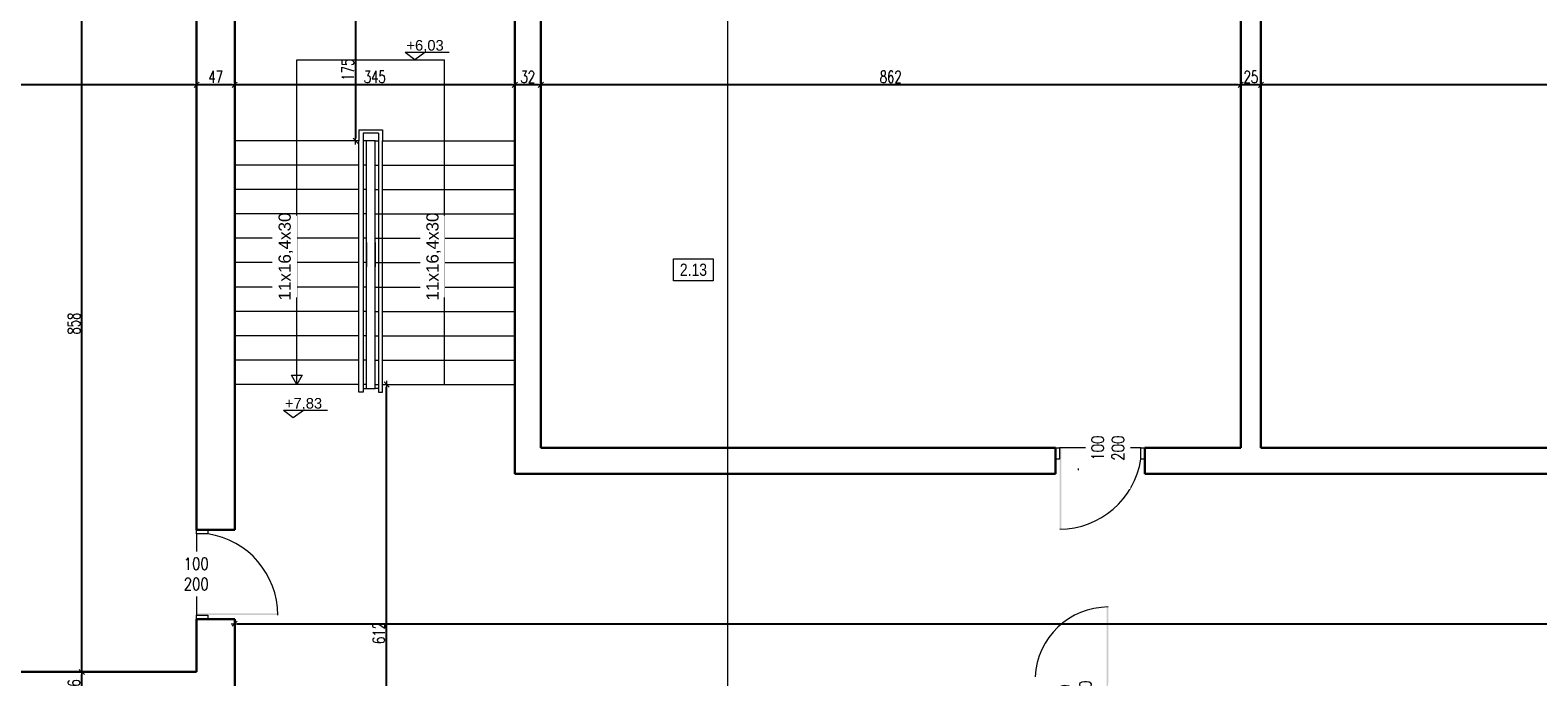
# Model space of a CAD drawing. Header units: millimetres. Extents: x 0 to 111311, y -48878 to -25280.
# Tile 23 of 244: x 66983 to 68840, y -38644 to -37848. Entities that reach past the tile are written whole.
import ezdxf

# ---------------------------------------------------------------- set-up
doc = ezdxf.new("R2010")
doc.units = ezdxf.units.MM
doc.layers.get('Defpoints').update_dxf_attribs({"color": 30})
for name, color, linetype, lineweight in [('J 0.15', 40, 'Continuous', 15), ('J opisy', 7, 'Continuous', 9), ('J stolarka_okna', 144, 'Continuous', 0), ('J wymiary', 1, 'Continuous', 9), ('okna', 5, 'Continuous', 20), ('OPIS', 7, 'Continuous', 5), ('sciany', 252, 'Continuous', 30)]:
    doc.layers.add(name, color=color, linetype=linetype, lineweight=lineweight)
doc.styles.add('ADESK2', font='simplex', dxfattribs={"width": 0.7})
doc.styles.get("Standard").update_dxf_attribs({"font": 'arial.ttf'})
doc.dimstyles.new('1-100', dxfattribs={"dimscale": 1.5, "dimtxt": 10, "dimasz": 2, "dimexe": 1, "dimexo": 1, "dimgap": 1.5, "dimtad": 1, "dimdec": 0, "dimrnd": 0.5, "dimdsep": 46, "dimtxsty": 'ADESK2', "dimblk": 'wymiar', "dimcen": -1, "dimdle": 5, "dimse1": 1, "dimse2": 1, "dimclrd": 256, "dimclre": 256, "dimclrt": 256, "dimadec": 0, "dimazin": 0, "dimtfac": 1, "dimtdec": 0, "dimtix": 1, "dimtmove": 0, "dimatfit": 3, "dimfxl": 20, "dimfxlon": 1, "dimtolj": 1, "dimtzin": 0, "dimarcsym": 0})

# ---------------------------------------------------------------- blocks, each defined once
blk = doc.blocks.new('wymiar')
for p, q in [((1.5, 0), (-1.5, 0)), ((1.06, 1.06), (-1.06, -1.06)), ((0, 1.5), (0, -1.5))]:
    blk.add_line(p, q)
blk = doc.blocks.new('*D1653')
at = {"layer": 'Defpoints', "color": 0, "ltscale": 4}
for p in [(105899.3, -35265.3), (0, -38165.8), (106170.1, -38165.8)]:
    blk.add_point(p, dxfattribs=at)
at = {"layer": 'J wymiary', "lineweight": -2}
blk.add_line((106170.1, -35268.3), (106170.1, -38162.8), dxfattribs=at)
at = {"layer": 'J wymiary', "lineweight": -2, "ltscale": 4, "xscale": 3, "yscale": 3, "zscale": 3}
for p, rotation in [((106170.1, -35265.3), 90), ((106170.1, -38165.8), 270)]:
    blk.add_blockref('wymiar', p, dxfattribs=dict(at, rotation=rotation))
at = {"layer": 'J wymiary', "ltscale": 4, "insert": (106160.3, -36715.5), "char_height": 15, "attachment_point": 5, "rotation": 90, "style": 'ADESK2'}
blk.add_mtext('\\A1;2901', dxfattribs=at)
blk = doc.blocks.new('*D2107')
at = {"layer": 'Defpoints', "color": 0, "ltscale": 4}
for p in [(68498.6, -37914.8), (68498.6, -37914.8), (69360.6, -37914.8)]:
    blk.add_point(p, dxfattribs=at)
at = {"layer": 'J wymiary', "lineweight": -2}
blk.add_line((69357.6, -37914.8), (68501.6, -37914.8), dxfattribs=at)
at = {"layer": 'J wymiary', "lineweight": -2, "ltscale": 4, "xscale": 3, "yscale": 3, "zscale": 3, "rotation": 180}
blk.add_blockref('wymiar', (68498.6, -37914.8), dxfattribs=at)
at = {"layer": 'J wymiary', "lineweight": -2, "ltscale": 4, "xscale": 3, "yscale": 3, "zscale": 3}
blk.add_blockref('wymiar', (69360.6, -37914.8), dxfattribs=at)
at = {"layer": 'J wymiary', "ltscale": 4, "insert": (68929.6, -37905.1), "char_height": 15, "attachment_point": 5, "style": 'ADESK2'}
blk.add_mtext('\\A1;862', dxfattribs=at)
blk = doc.blocks.new('*D2108')
at = {"layer": 'Defpoints', "color": 0, "ltscale": 4}
for p in [(68473.6, -37914.8), (68473.6, -37914.8), (68498.6, -37914.8)]:
    blk.add_point(p, dxfattribs=at)
at = {"layer": 'J wymiary', "lineweight": -2}
blk.add_line((68495.6, -37914.8), (68476.6, -37914.8), dxfattribs=at)
at = {"layer": 'J wymiary', "lineweight": -2, "ltscale": 4, "xscale": 3, "yscale": 3, "zscale": 3, "rotation": 180}
blk.add_blockref('wymiar', (68473.6, -37914.8), dxfattribs=at)
at = {"layer": 'J wymiary', "lineweight": -2, "ltscale": 4, "xscale": 3, "yscale": 3, "zscale": 3}
blk.add_blockref('wymiar', (68498.6, -37914.8), dxfattribs=at)
at = {"layer": 'J wymiary', "ltscale": 4, "insert": (68486.1, -37905.1), "char_height": 15, "attachment_point": 5, "style": 'ADESK2'}
blk.add_mtext('\\A1;25', dxfattribs=at)
blk = doc.blocks.new('*D2109')
at = {"layer": 'Defpoints', "color": 0, "ltscale": 4}
for p in [(67611.6, -37914.8), (67611.6, -37914.8), (68473.6, -37914.8)]:
    blk.add_point(p, dxfattribs=at)
at = {"layer": 'J wymiary', "lineweight": -2}
blk.add_line((68470.6, -37914.8), (67614.6, -37914.8), dxfattribs=at)
at = {"layer": 'J wymiary', "lineweight": -2, "ltscale": 4, "xscale": 3, "yscale": 3, "zscale": 3, "rotation": 180}
blk.add_blockref('wymiar', (67611.6, -37914.8), dxfattribs=at)
at = {"layer": 'J wymiary', "lineweight": -2, "ltscale": 4, "xscale": 3, "yscale": 3, "zscale": 3}
blk.add_blockref('wymiar', (68473.6, -37914.8), dxfattribs=at)
at = {"layer": 'J wymiary', "ltscale": 4, "insert": (68042.6, -37905.1), "char_height": 15, "attachment_point": 5, "style": 'ADESK2'}
blk.add_mtext('\\A1;862', dxfattribs=at)
blk = doc.blocks.new('*D2110')
at = {"layer": 'Defpoints', "color": 0, "ltscale": 4}
for p in [(67579.6, -37914.8), (67579.6, -37914.8), (67611.6, -37914.8)]:
    blk.add_point(p, dxfattribs=at)
at = {"layer": 'J wymiary', "lineweight": -2}
blk.add_line((67608.6, -37914.8), (67582.6, -37914.8), dxfattribs=at)
at = {"layer": 'J wymiary', "lineweight": -2, "ltscale": 4, "xscale": 3, "yscale": 3, "zscale": 3, "rotation": 180}
blk.add_blockref('wymiar', (67579.6, -37914.8), dxfattribs=at)
at = {"layer": 'J wymiary', "lineweight": -2, "ltscale": 4, "xscale": 3, "yscale": 3, "zscale": 3}
blk.add_blockref('wymiar', (67611.6, -37914.8), dxfattribs=at)
at = {"layer": 'J wymiary', "ltscale": 4, "insert": (67595.6, -37905.1), "char_height": 15, "attachment_point": 5, "style": 'ADESK2'}
blk.add_mtext('\\A1;32', dxfattribs=at)
blk = doc.blocks.new('*D2111')
at = {"layer": 'Defpoints', "color": 0, "ltscale": 4}
for p in [(67234.6, -37914.8), (67234.6, -37914.8), (67579.6, -37914.8)]:
    blk.add_point(p, dxfattribs=at)
at = {"layer": 'J wymiary', "lineweight": -2}
blk.add_line((67576.6, -37914.8), (67237.6, -37914.8), dxfattribs=at)
at = {"layer": 'J wymiary', "lineweight": -2, "ltscale": 4, "xscale": 3, "yscale": 3, "zscale": 3, "rotation": 180}
blk.add_blockref('wymiar', (67234.6, -37914.8), dxfattribs=at)
at = {"layer": 'J wymiary', "lineweight": -2, "ltscale": 4, "xscale": 3, "yscale": 3, "zscale": 3}
blk.add_blockref('wymiar', (67579.6, -37914.8), dxfattribs=at)
at = {"layer": 'J wymiary', "ltscale": 4, "insert": (67407.1, -37905.1), "char_height": 15, "attachment_point": 5, "style": 'ADESK2'}
blk.add_mtext('\\A1;345', dxfattribs=at)
blk = doc.blocks.new('*D2112')
at = {"layer": 'Defpoints', "color": 0, "ltscale": 4}
for p in [(67187.6, -37914.8), (67187.6, -37914.8), (67234.6, -37914.8)]:
    blk.add_point(p, dxfattribs=at)
at = {"layer": 'J wymiary', "lineweight": -2}
blk.add_line((67231.6, -37914.8), (67190.6, -37914.8), dxfattribs=at)
at = {"layer": 'J wymiary', "lineweight": -2, "ltscale": 4, "xscale": 3, "yscale": 3, "zscale": 3, "rotation": 180}
blk.add_blockref('wymiar', (67187.6, -37914.8), dxfattribs=at)
at = {"layer": 'J wymiary', "lineweight": -2, "ltscale": 4, "xscale": 3, "yscale": 3, "zscale": 3}
blk.add_blockref('wymiar', (67234.6, -37914.8), dxfattribs=at)
at = {"layer": 'J wymiary', "ltscale": 4, "insert": (67211.1, -37905.1), "char_height": 15, "attachment_point": 5, "style": 'ADESK2'}
blk.add_mtext('\\A1;47', dxfattribs=at)
blk = doc.blocks.new('*D2113')
at = {"layer": 'Defpoints', "color": 0, "ltscale": 4}
for p in [(66632.6, -37914.8), (66632.6, -37914.8), (67187.6, -37914.8)]:
    blk.add_point(p, dxfattribs=at)
at = {"layer": 'J wymiary', "lineweight": -2}
blk.add_line((67184.6, -37914.8), (66635.6, -37914.8), dxfattribs=at)
at = {"layer": 'J wymiary', "lineweight": -2, "ltscale": 4, "xscale": 3, "yscale": 3, "zscale": 3, "rotation": 180}
blk.add_blockref('wymiar', (66632.6, -37914.8), dxfattribs=at)
at = {"layer": 'J wymiary', "lineweight": -2, "ltscale": 4, "xscale": 3, "yscale": 3, "zscale": 3}
blk.add_blockref('wymiar', (67187.6, -37914.8), dxfattribs=at)
at = {"layer": 'J wymiary', "ltscale": 4, "insert": (66910.1, -37905.1), "char_height": 15, "attachment_point": 5, "style": 'ADESK2'}
blk.add_mtext('\\A1;555', dxfattribs=at)
blk = doc.blocks.new('*D2115')
at = {"layer": 'Defpoints', "color": 0, "ltscale": 4}
for p in [(67046.3, -38637.8), (67046.3, -38637.8), (67046.3, -38673.8)]:
    blk.add_point(p, dxfattribs=at)
at = {"layer": 'J wymiary', "lineweight": -2}
blk.add_line((67046.3, -38670.8), (67046.3, -38640.8), dxfattribs=at)
at = {"layer": 'J wymiary', "lineweight": -2, "ltscale": 4, "xscale": 3, "yscale": 3, "zscale": 3}
for p, rotation in [((67046.3, -38637.8), 90), ((67046.3, -38673.8), 270)]:
    blk.add_blockref('wymiar', p, dxfattribs=dict(at, rotation=rotation))
at = {"layer": 'J wymiary', "ltscale": 4, "insert": (67036.6, -38655.8), "char_height": 15, "attachment_point": 5, "rotation": 90, "style": 'ADESK2'}
blk.add_mtext('\\A1;36', dxfattribs=at)
blk = doc.blocks.new('*D2116')
at = {"layer": 'Defpoints', "color": 0, "ltscale": 4}
for p in [(67046.3, -37779.8), (67046.3, -37779.8), (67046.3, -38637.8)]:
    blk.add_point(p, dxfattribs=at)
at = {"layer": 'J wymiary', "lineweight": -2}
blk.add_line((67046.3, -38634.8), (67046.3, -37782.8), dxfattribs=at)
at = {"layer": 'J wymiary', "lineweight": -2, "ltscale": 4, "xscale": 3, "yscale": 3, "zscale": 3}
for p, rotation in [((67046.3, -37779.8), 90), ((67046.3, -38637.8), 270)]:
    blk.add_blockref('wymiar', p, dxfattribs=dict(at, rotation=rotation))
at = {"layer": 'J wymiary', "ltscale": 4, "insert": (67036.6, -38208.8), "char_height": 15, "attachment_point": 5, "rotation": 90, "style": 'ADESK2'}
blk.add_mtext('\\A1;858', dxfattribs=at)
blk = doc.blocks.new('*D2152')
at = {"layer": 'Defpoints', "color": 0, "ltscale": 4}
for p in [(67421.6, -38283.8), (67421.7, -38283.8), (67421.6, -38895.8)]:
    blk.add_point(p, dxfattribs=at)
at = {"layer": 'J wymiary', "lineweight": -2}
blk.add_line((67421.7, -38892.8), (67421.7, -38286.8), dxfattribs=at)
at = {"layer": 'J wymiary', "lineweight": -2, "ltscale": 4, "xscale": 3, "yscale": 3, "zscale": 3}
for p, rotation in [((67421.7, -38283.8), 90), ((67421.7, -38895.8), 270)]:
    blk.add_blockref('wymiar', p, dxfattribs=dict(at, rotation=rotation))
at = {"layer": 'J wymiary', "ltscale": 4, "insert": (67412, -38589.8), "char_height": 15, "attachment_point": 5, "rotation": 90, "style": 'ADESK2'}
blk.add_mtext('\\A1;612', dxfattribs=at)
blk = doc.blocks.new('*D2154')
at = {"layer": 'Defpoints', "color": 0, "ltscale": 4}
for p in [(67234.6, -38572.8), (70615.6, -38575.8), (70615.6, -38578.4)]:
    blk.add_point(p, dxfattribs=at)
at = {"layer": 'J wymiary', "lineweight": -2}
blk.add_line((67237.6, -38578.4), (70612.6, -38578.4), dxfattribs=at)
at = {"layer": 'J wymiary', "lineweight": -2, "ltscale": 4, "xscale": 3, "yscale": 3, "zscale": 3, "rotation": 180}
blk.add_blockref('wymiar', (67234.6, -38578.4), dxfattribs=at)
at = {"layer": 'J wymiary', "lineweight": -2, "ltscale": 4, "xscale": 3, "yscale": 3, "zscale": 3}
blk.add_blockref('wymiar', (70615.6, -38578.4), dxfattribs=at)
at = {"layer": 'J wymiary', "ltscale": 4, "insert": (68925.1, -38568.7), "char_height": 15, "attachment_point": 5, "style": 'ADESK2'}
blk.add_mtext('\\A1;3381', dxfattribs=at)
blk = doc.blocks.new('*D2167')
at = {"layer": 'Defpoints', "color": 0, "ltscale": 4}
for p in [(67565.1, -37808.8), (67383.5, -37983.8), (67565.1, -37983.8)]:
    blk.add_point(p, dxfattribs=at)
at = {"layer": 'J wymiary', "lineweight": -2}
blk.add_line((67383.5, -37811.8), (67383.5, -37980.8), dxfattribs=at)
at = {"layer": 'J wymiary', "lineweight": -2, "ltscale": 4, "xscale": 3, "yscale": 3, "zscale": 3}
for p, rotation in [((67383.5, -37808.8), 90), ((67383.5, -37983.8), 270)]:
    blk.add_blockref('wymiar', p, dxfattribs=dict(at, rotation=rotation))
at = {"layer": 'J wymiary', "ltscale": 4, "insert": (67373.8, -37896.3), "char_height": 15, "attachment_point": 5, "rotation": 90, "style": 'ADESK2'}
blk.add_mtext('\\A1;175', dxfattribs=at)
blk = doc.blocks.new('A$C518426B5')
at = {"layer": 'OPIS', "color": 251}
for p, q in [((0, 8.8), (54.2, 8.8)), ((0, 8.8), (11.9, 0)), ((11.9, 0), (24.5, 8.8))]:
    blk.add_line(p, q, dxfattribs=at)
blk = doc.blocks.new('*D2264')
at = {"layer": 'Defpoints', "color": 0, "ltscale": 4}
for p in [(65924.6, -37767.8), (71294.8, -37767.8), (71294.8, -39878.7)]:
    blk.add_point(p, dxfattribs=at)
at = {"layer": 'J wymiary', "lineweight": -2, "ltscale": 4}
blk.add_line((65927.6, -39878.7), (71291.8, -39878.7), dxfattribs=at)
at = {"layer": 'J wymiary', "lineweight": -2, "ltscale": 4, "xscale": 3, "yscale": 3, "zscale": 3, "rotation": 180}
blk.add_blockref('wymiar', (65924.6, -39878.7), dxfattribs=at)
at = {"layer": 'J wymiary', "lineweight": -2, "ltscale": 4, "xscale": 3, "yscale": 3, "zscale": 3}
blk.add_blockref('wymiar', (71294.8, -39878.7), dxfattribs=at)
at = {"layer": 'J wymiary', "ltscale": 4, "insert": (68609.7, -39869), "char_height": 15, "attachment_point": 5, "style": 'ADESK2'}
blk.add_mtext('\\A1;5370', dxfattribs=at)
blk = doc.blocks.new('*D2321')
at = {"layer": 'Defpoints', "color": 0, "ltscale": 4}
for p in [(67573.6, -34741.8), (71251.2, -39579), (71746.6, -39579)]:
    blk.add_point(p, dxfattribs=at)
at = {"layer": 'J wymiary', "lineweight": -2}
blk.add_line((71746.6, -34744.8), (71746.6, -39576), dxfattribs=at)
at = {"layer": 'J wymiary', "lineweight": -2, "ltscale": 4, "xscale": 3, "yscale": 3, "zscale": 3}
for p, rotation in [((71746.6, -34741.8), 90), ((71746.6, -39579), 270)]:
    blk.add_blockref('wymiar', p, dxfattribs=dict(at, rotation=rotation))
at = {"layer": 'J wymiary', "ltscale": 4, "insert": (71736.8, -37160.4), "char_height": 15, "attachment_point": 5, "rotation": 90, "style": 'ADESK2'}
blk.add_mtext('\\A1;4837', dxfattribs=at)

msp = doc.modelspace()

# ---------------------------------------------------------------- linework, layer by layer
at = {"layer": 'J 0.15', "lineweight": 5}
for p, q in [((67387.586, -37970.321), (67416.586, -37970.321)), ((67387.586, -37970.321), (67387.586, -37983.816)), ((67411.586, -37974.277), (67392.586, -37974.277)), ((67392.586, -37974.277), (67392.586, -37983.816)), ((67411.586, -37974.277), (67411.586, -37983.816)), ((67416.586, -37970.321), (67416.586, -37983.816)), ((67387.586, -37983.816), (67234.586, -37983.816)), ((67387.586, -38293.325), (67387.586, -37983.816)), ((67392.586, -37983.816), (67392.586, -38228.826)), ((67407.453, -37983.816), (67392.586, -37983.816)), ((67396.719, -38288.816), (67396.719, -37983.816)), ((67407.453, -38288.816), (67407.453, -37983.816)), ((67407.453, -37983.816), (67411.586, -37983.816)), ((67411.586, -37983.816), (67411.586, -38228.826)), ((67416.586, -37983.816), (67579.586, -37983.816)), ((67416.586, -38293.325), (67416.586, -37983.816)), ((67387.586, -38013.816), (67234.586, -38013.816)), ((67396.719, -38013.816), (67392.586, -38013.816)), ((67407.453, -38013.816), (67411.586, -38013.816)), ((67416.586, -38013.816), (67579.586, -38013.816)), ((67387.586, -38043.816), (67234.586, -38043.816)), ((67396.719, -38043.816), (67392.586, -38043.816)), ((67407.453, -38043.816), (67411.586, -38043.816)), ((67416.586, -38043.816), (67579.586, -38043.816)), ((67387.586, -38073.816), (67234.586, -38073.816)), ((67396.719, -38073.816), (67392.586, -38073.816)), ((67407.453, -38073.816), (67411.586, -38073.816)), ((67411.586, -38073.816), (67579.586, -38073.816)), ((67387.586, -38103.816), (67234.586, -38103.816)), ((67396.719, -38103.816), (67392.586, -38103.816)), ((67407.453, -38103.816), (67411.586, -38103.816)), ((67411.586, -38103.816), (67579.586, -38103.816)), ((67396.719, -38108.816), (67396.719, -38138.816)), ((67407.453, -38108.816), (67407.453, -38138.816)), ((67387.586, -38133.816), (67234.586, -38133.816)), ((67396.719, -38133.816), (67392.586, -38133.816)), ((67407.453, -38133.816), (67411.586, -38133.816)), ((67411.586, -38133.816), (67579.586, -38133.816)), ((67387.586, -38163.816), (67234.586, -38163.816)), ((67396.719, -38163.816), (67392.586, -38163.816)), ((67407.453, -38163.816), (67411.586, -38163.816)), ((67411.586, -38163.816), (67579.586, -38163.816)), ((67387.586, -38193.816), (67234.586, -38193.816)), ((67396.719, -38193.816), (67392.586, -38193.816)), ((67407.453, -38193.816), (67411.586, -38193.816)), ((67416.586, -38193.816), (67579.586, -38193.816)), ((67387.586, -38223.816), (67234.586, -38223.816)), ((67396.719, -38223.816), (67392.586, -38223.816)), ((67392.586, -38228.826), (67392.586, -38293.325)), ((67407.453, -38223.816), (67411.586, -38223.816)), ((67411.586, -38228.826), (67411.586, -38293.325)), ((67416.586, -38223.816), (67579.586, -38223.816)), ((67387.586, -38253.816), (67234.586, -38253.816)), ((67396.719, -38253.816), (67392.586, -38253.816)), ((67407.453, -38253.816), (67411.586, -38253.816)), ((67416.586, -38253.816), (67579.586, -38253.816)), ((67387.586, -38283.816), (67234.586, -38283.816)), ((67392.576, -38288.816), (67407.453, -38288.816)), ((67396.719, -38283.816), (67392.586, -38283.816)), ((67407.453, -38283.816), (67411.586, -38283.816)), ((67411.597, -38288.816), (67407.453, -38288.816)), ((67416.586, -38283.816), (67579.586, -38283.816)), ((67392.586, -38293.325), (67387.586, -38293.325)), ((67411.586, -38293.325), (67416.586, -38293.325))]:
    msp.add_line(p, q, dxfattribs=at)
at = {"layer": 'J opisy'}
for p, q in [((67311.086, -38283.816), (67311.086, -37884.066)), ((67311.086, -37884.066), (67493.086, -37884.066)), ((67493.086, -38283.816), (67493.086, -37884.066)), ((67493.086, -38108.816), (67493.086, -37884.066)), ((68305.646, -38386.816), (68305.646, -38336.816)), ((67212.586, -38512.757), (67162.586, -38512.757)), ((68265.586, -38632.816), (68265.586, -38682.816))]:
    msp.add_line(p, q, dxfattribs=at)
msp.add_lwpolyline([(67311.086, -38283.816), (67304.591, -38272.566), (67317.581, -38272.566)], close=True, dxfattribs=at)
at = {"layer": 'J stolarka_okna'}
for p, q in [((68245.586, -38361.816), (68250.586, -38361.816)), ((68245.586, -38361.816), (68245.586, -38375.816)), ((68350.586, -38361.816), (68250.586, -38361.816)), ((68250.586, -38361.816), (68250.586, -38375.816)), ((68350.586, -38361.816), (68355.586, -38361.816)), ((68350.586, -38375.816), (68350.586, -38361.816)), ((68355.586, -38361.816), (68355.586, -38375.816)), ((68250.586, -38375.816), (68245.586, -38375.816)), ((68355.586, -38375.816), (68350.586, -38375.816)), ((67187.586, -38462.816), (67201.586, -38462.816)), ((67187.586, -38467.816), (67187.586, -38462.816)), ((67187.586, -38467.816), (67187.586, -38567.816)), ((67201.586, -38467.816), (67187.586, -38467.816)), ((67201.586, -38462.816), (67201.586, -38467.816)), ((67187.586, -38567.816), (67201.586, -38567.816)), ((67187.586, -38572.816), (67187.586, -38567.816)), ((67201.586, -38567.816), (67201.586, -38572.816)), ((67187.586, -38572.816), (67201.586, -38572.816))]:
    msp.add_line(p, q, dxfattribs=at)
for centre, start, end in [((68250.69, -38360.798), 270, 351.449952), ((67186.567, -38567.712), 0, 81.449952)]:
    msp.add_arc(centre, 101.019, start, end, dxfattribs=at)
for points in [[(68252.815, -38461.816), (68250.69, -38461.816), (68252.815, -38361.816), (68250.815, -38361.816)], [(67287.586, -38565.587), (67287.586, -38567.712), (67187.586, -38565.587), (67187.586, -38567.587)], [(68308.357, -38557.816), (68310.482, -38557.816), (68308.357, -38657.816), (68310.357, -38657.816)]]:
    msp.add_solid(points, dxfattribs=at)
at = {"layer": 'okna'}
msp.add_line((68273.549, -38387.185), (68273.549, -38389.185), dxfattribs=at)
at = {"layer": 'OPIS'}
msp.add_line((67841.7, -37517.929), (67841.7, -39236.625), dxfattribs=at)
msp.add_lwpolyline([(67823.949, -38156.105), (67775.199, -38156.105), (67775.199, -38129.23), (67823.949, -38129.23)], close=True, dxfattribs=at)
at = {"layer": 'sciany'}
for p, q in [((67187.586, -38012.816), (67187.586, -37779.816)), ((67611.586, -37783.816), (67611.586, -38288.816)), ((67611.586, -37783.816), (67611.586, -38361.816)), ((68473.586, -38335.816), (68473.586, -37783.816)), ((68498.586, -38335.816), (68498.586, -37783.816)), ((67234.586, -37808.816), (67234.586, -38012.816)), ((67579.586, -37808.816), (67579.586, -38393.816)), ((67187.586, -38197.816), (67187.586, -38012.816)), ((67234.586, -38012.816), (67234.586, -38462.816)), ((67187.586, -38197.816), (67187.586, -38462.816)), ((67234.586, -38228.816), (67234.586, -38198.816)), ((67234.586, -38288.816), (67234.586, -38258.816)), ((68473.586, -38361.816), (68473.586, -38335.816)), ((68498.586, -38361.816), (68498.586, -38335.816)), ((68245.586, -38361.816), (67611.586, -38361.816)), ((68245.586, -38361.816), (68245.586, -38393.816)), ((68473.586, -38361.816), (68355.586, -38361.816)), ((68355.586, -38361.816), (68355.586, -38393.816)), ((68578.586, -38361.816), (68498.586, -38361.816)), ((69089.586, -38361.816), (68578.586, -38361.816)), ((67579.586, -38393.816), (68245.586, -38393.816)), ((68578.586, -38393.816), (68355.586, -38393.816)), ((69089.586, -38393.816), (68578.586, -38393.816)), ((67187.586, -38462.816), (67234.586, -38462.816)), ((67187.586, -38572.816), (67187.586, -38637.816)), ((67187.586, -38572.816), (67234.586, -38572.816)), ((67234.586, -38758.816), (67234.586, -38572.816)), ((67187.586, -38637.816), (66632.586, -38637.816))]:
    msp.add_line(p, q, dxfattribs=at)

# ---------------------------------------------------------------- block references
for p in [(67444.423, -37883.573), (67294.705, -38324.338)]:
    msp.add_blockref('A$C518426B5', p)

# ---------------------------------------------------------------- texts
at = {"char_height": 13, "width": 192.1242, "attachment_point": 1}
for s, insert in [('+6,03', (67446.047, -37859.726)), ('+7,83', (67296.329, -38300.49))]:
    msp.add_mtext(s, dxfattribs=dict(at, insert=insert))
at = {"layer": 'OPIS', "insert": (67799.574, -38142.668), "char_height": 15, "width": 48.75, "attachment_point": 5, "line_spacing_factor": 0.857143}
msp.add_mtext('{\\fArial Narrow|b0|i0|c238|p34;2.13}', dxfattribs=at)

# ---------------------------------------------------------------- dimensions: what is measured, and where the dimension line sits
at = {"layer": 'J wymiary'}
for base, p1, p2, picture, middle in [((106170.0895, -38165.7974), (105899.2658, -35265.2969), (0, -38165.7974), '*D1653', (106160.3395, -36715.5472)), ((67383.528, -37983.816), (67565.147, -37808.816), (67565.147, -37983.816), '*D2167', (67373.778, -37896.316))]:
    dim = msp.add_linear_dim(base=base, p1=p1, p2=p2, angle=90, dimstyle='1-100', override={"dimblk": 'wymiar'}, dxfattribs=at)
    dim.commit()
    dim.dimension.update_dxf_attribs({"geometry": picture, "text_midpoint": middle})
for base, p1, p2, picture, middle in [((67046.327, -37779.816), (67046.327, -38637.816), (67046.327, -37779.816), '*D2116', (67036.577, -38208.816)), ((67421.723, -38283.816), (67421.609, -38895.816), (67421.609, -38283.816), '*D2152', (67411.973, -38589.816)), ((67046.327, -38637.816), (67046.327, -38673.816), (67046.327, -38637.816), '*D2115', (67036.577, -38655.816))]:
    dim = msp.add_linear_dim(base=base, p1=p1, p2=p2, angle=90, dimstyle='1-100', dxfattribs=at)
    dim.commit()
    dim.dimension.update_dxf_attribs({"geometry": picture, "text_midpoint": middle})
for base, p1, p2, picture, middle in [((66632.586, -37914.816), (67187.586, -37914.816), (66632.586, -37914.816), '*D2113', (66910.086, -37905.066)), ((67187.586, -37914.816), (67234.586, -37914.816), (67187.586, -37914.816), '*D2112', (67211.086, -37905.066)), ((67234.586, -37914.816), (67579.586, -37914.816), (67234.586, -37914.816), '*D2111', (67407.086, -37905.066)), ((67579.586, -37914.816), (67611.586, -37914.816), (67579.586, -37914.816), '*D2110', (67595.586, -37905.066)), ((67611.586, -37914.816), (68473.586, -37914.816), (67611.586, -37914.816), '*D2109', (68042.586, -37905.066)), ((68473.586, -37914.816), (68498.586, -37914.816), (68473.586, -37914.816), '*D2108', (68486.086, -37905.066)), ((68498.586, -37914.816), (69360.586, -37914.816), (68498.586, -37914.816), '*D2107', (68929.586, -37905.066)), ((70615.586, -38578.405), (67234.586, -38572.816), (70615.586, -38575.816), '*D2154', (68925.086, -38568.655))]:
    dim = msp.add_linear_dim(base=base, p1=p1, p2=p2, dimstyle='1-100', dxfattribs=at)
    dim.commit()
    dim.dimension.update_dxf_attribs({"geometry": picture, "text_midpoint": middle})

# ---------------------------------------------------------------- next in the draw order: texts
at = {"layer": 'J opisy', "char_height": 15, "width": 85.22639, "attachment_point": 5, "rotation": 90, "bg_fill": 2}
for insert in [(67297.476, -38126.291), (67479.476, -38126.291)]:
    msp.add_mtext('11x16,4x30', dxfattribs=dict(at, insert=insert))
at = {"layer": 'J opisy', "char_height": 15, "width": 85.22639, "attachment_point": 5, "line_spacing_factor": 0.771429, "bg_fill": 2}
for s, insert, rotation in [('\\pxsm1;{\\Fsimplex.shx|c238;\\W0.8;100\\P200}', (68309.977, -38362.249), 89.995455), ('\\pxsm1;{\\Fsimplex.shx|c238;\\W0.8;100\\P200}', (67187.153, -38517.088), 359.995455), ('\\pxsm1;{\\Fsimplex.shx|c238;\\W0.8;90\\P200}', (68269.917, -38663.922), 89.995455)]:
    msp.add_mtext(s, dxfattribs=dict(at, insert=insert, rotation=rotation))

# ---------------------------------------------------------------- next in the draw order: linework, layer by layer
at = {"layer": 'J stolarka_okna'}
msp.add_arc((68310.482, -38647.801), 89.984, 90, 177.462205, dxfattribs=at)

# ---------------------------------------------------------------- next in the draw order: dimensions: what is measured, and where the dimension line sits
at = {"layer": 'J wymiary'}
dim = msp.add_linear_dim(base=(71746.599, -39579.043), p1=(67573.568, -34741.816), p2=(71251.221, -39579.043), angle=90, dimstyle='1-100', override={"dimblk": 'wymiar'}, dxfattribs=at)
dim.commit()
dim.dimension.update_dxf_attribs({"geometry": '*D2321', "text_midpoint": (71736.849, -37160.43)})
at = {"layer": 'J wymiary', "ltscale": 4}
dim = msp.add_linear_dim(base=(71294.813, -39878.714), p1=(65924.586, -37767.816), p2=(71294.813, -37767.816), dimstyle='1-100', override={"dimblk": 'wymiar', "dimtmove": 1}, dxfattribs=at)
dim.commit()
dim.dimension.update_dxf_attribs({"geometry": '*D2264', "text_midpoint": (68609.699, -39868.964)})

doc.saveas('drawing.dxf')
